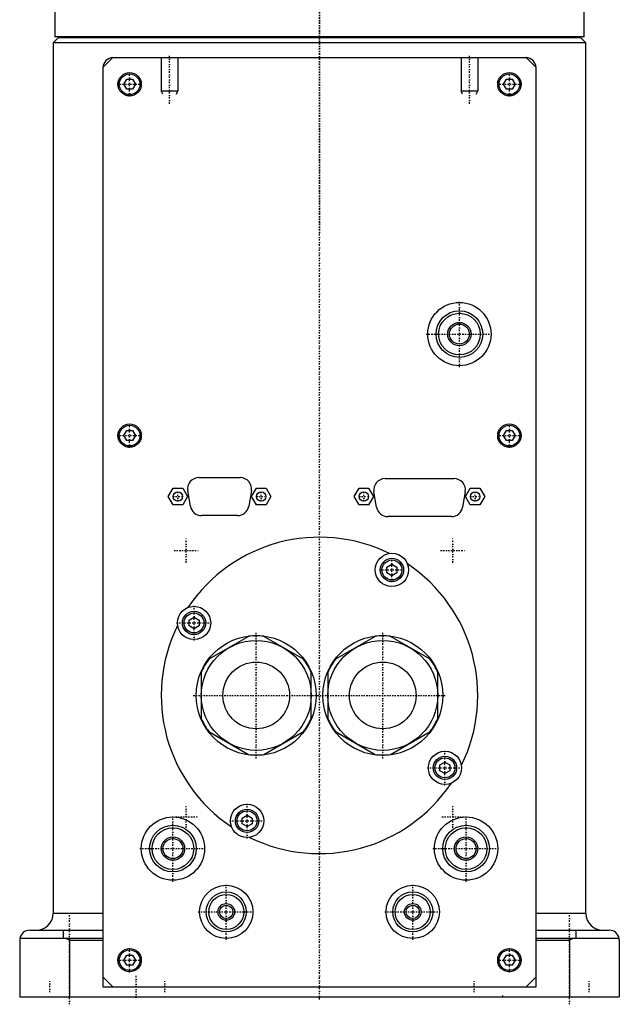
# Model space of a CAD drawing. Extents: x -90 to 90, y -319 to 715.
# Tile 1 of 5: x -90 to 90, y -319 to -23. Entities that reach past the tile are written whole.
import ezdxf

# ---------------------------------------------------------------- set-up
doc = ezdxf.new("R2010")
doc.units = 0
doc.linetypes.add('CENTER', pattern=[1.5, 0.45, -0.5, 0.05, -0.5])
for name, color, linetype in [('AM_0', 7, 'CONTINUOUS'), ('AM_10', 7, 'CONTINUOUS'), ('AM_7', 7, 'CENTER')]:
    doc.layers.add(name, color=color, linetype=linetype)

msp = doc.modelspace()

# ---------------------------------------------------------------- linework, layer by layer
at = {"layer": 'AM_0', "color": 7, "linetype": 'CONTINUOUS'}
for p, q in [((-79.5, -11.5), (-79.5, -28.2)), ((79.5, -28.2), (79.5, -11.5)), ((-78.5, -28.5), (-80, -30)), ((79.5, -28.2), (-79.5, -28.2)), ((78.5, -28.5), (-78.5, -28.5)), ((-75, -28.2), (-75, -28.5)), ((75, -28.5), (75, -28.2)), ((80, -30), (78.5, -28.5)), ((-80, -30), (-80, -291.5)), ((80, -30), (-80, -30)), ((80, -291.5), (80, -30)), ((-65, -37.5), (-62, -34.5)), ((-62, -34.5), (62, -34.5)), ((62, -34.5), (65, -37.5)), ((-65, -37.5), (-65, -313.5)), ((65, -313.5), (65, -37.5)), ((-58.73, -42.5), (-57.87, -41)), ((-57.87, -41), (-56.13, -41)), ((-56.13, -41), (-55.27, -42.5)), ((55.27, -42.5), (56.13, -41)), ((56.13, -41), (57.87, -41)), ((57.87, -41), (58.73, -42.5)), ((-57.87, -44), (-58.73, -42.5)), ((-56.13, -44), (-57.87, -44)), ((-55.27, -42.5), (-56.13, -44)), ((56.13, -44), (55.27, -42.5)), ((57.87, -44), (56.13, -44)), ((58.73, -42.5), (57.87, -44)), ((-58.73, -148), (-57.87, -146.5)), ((-57.87, -146.5), (-56.13, -146.5)), ((-56.13, -146.5), (-55.27, -148)), ((55.27, -148), (56.13, -146.5)), ((56.13, -146.5), (57.87, -146.5)), ((57.87, -146.5), (58.73, -148)), ((-57.87, -149.5), (-58.73, -148)), ((-56.13, -149.5), (-57.87, -149.5)), ((-55.27, -148), (-56.13, -149.5)), ((56.13, -149.5), (55.27, -148)), ((57.87, -149.5), (56.13, -149.5)), ((58.73, -148), (57.87, -149.5)), ((-36.2, -160.6), (-23.8, -160.6)), ((19.7, -160.9), (40.4, -160.9)), ((-45.39, -166.3), (-43.94, -163.8)), ((-43.94, -163.8), (-41.06, -163.8)), ((-41.06, -163.8), (-39.61, -166.3)), ((-38.75, -169.18), (-39.55, -164.58)), ((-20.45, -164.58), (-21.25, -169.18)), ((-20.39, -166.3), (-18.94, -163.8)), ((-18.94, -163.8), (-16.06, -163.8)), ((-16.06, -163.8), (-14.61, -166.3)), ((10.41, -166.3), (11.86, -163.8)), ((11.86, -163.8), (14.74, -163.8)), ((14.74, -163.8), (16.19, -166.3)), ((17.15, -169.48), (16.35, -164.88)), ((43.75, -164.88), (42.95, -169.48)), ((43.81, -166.3), (45.26, -163.8)), ((45.26, -163.8), (48.14, -163.8)), ((48.14, -163.8), (49.59, -166.3)), ((-43.94, -168.8), (-45.39, -166.3)), ((-39.61, -166.3), (-41.06, -168.8)), ((-18.94, -168.8), (-20.39, -166.3)), ((-14.61, -166.3), (-16.06, -168.8)), ((11.86, -168.8), (10.41, -166.3)), ((16.19, -166.3), (14.74, -168.8)), ((45.26, -168.8), (43.81, -166.3)), ((49.59, -166.3), (48.14, -168.8)), ((-41.06, -168.8), (-43.94, -168.8)), ((-16.06, -168.8), (-18.94, -168.8)), ((14.74, -168.8), (11.86, -168.8)), ((48.14, -168.8), (45.26, -168.8)), ((-24.6, -172), (-35.4, -172)), ((39.6, -172.3), (20.5, -172.3)), ((20.25, -187.46), (21.75, -186.6)), ((20.25, -189.19), (20.25, -187.46)), ((21.75, -190.06), (20.25, -189.19)), ((21.75, -186.6), (23.25, -187.46)), ((23.25, -189.19), (21.75, -190.06)), ((23.25, -187.46), (23.25, -189.19)), ((-39.17, -203.38), (-37.67, -202.52)), ((-39.17, -205.12), (-39.17, -203.38)), ((-37.67, -202.52), (-36.17, -203.38)), ((-36.17, -203.38), (-36.17, -205.12)), ((-37.67, -205.98), (-39.17, -205.12)), ((-36.17, -205.12), (-37.67, -205.98)), ((-21.27, -208.26), (-33.23, -215.16)), ((-4.77, -215.16), (-16.73, -208.26)), ((16.73, -208.26), (4.77, -215.16)), ((33.23, -215.16), (21.27, -208.26)), ((-35.5, -219.1), (-35.5, -232.9)), ((-2.5, -232.9), (-2.5, -219.1)), ((2.5, -219.1), (2.5, -232.9)), ((35.5, -232.9), (35.5, -219.1)), ((-33.23, -236.84), (-21.27, -243.74)), ((-16.73, -243.74), (-4.77, -236.84)), ((4.77, -236.84), (16.73, -243.74)), ((21.27, -243.74), (33.23, -236.84)), ((36.17, -246.88), (37.67, -246.02)), ((36.17, -248.62), (36.17, -246.88)), ((37.67, -246.02), (39.17, -246.88)), ((39.17, -246.88), (39.17, -248.62)), ((37.67, -249.48), (36.17, -248.62)), ((39.17, -248.62), (37.67, -249.48)), ((-23.25, -262.81), (-21.75, -261.94)), ((-23.25, -264.54), (-23.25, -262.81)), ((-21.75, -261.94), (-20.25, -262.81)), ((-20.25, -262.81), (-20.25, -264.54)), ((-21.75, -265.4), (-23.25, -264.54)), ((-20.25, -264.54), (-21.75, -265.4)), ((-65, -291.5), (-80, -291.5)), ((80, -291.5), (65, -291.5)), ((-87, -296.5), (-65, -296.5)), ((-77, -296.5), (-77, -299)), ((65, -296.5), (87, -296.5)), ((77, -296.5), (77, -299)), ((-90, -299.5), (-90, -316.5)), ((-65, -299), (-89.96, -299)), ((-75, -299.5), (-76.12, -299)), ((-75, -299.5), (-75, -316.5)), ((-75, -299.5), (-65, -299.5)), ((89.96, -299), (65, -299)), ((65, -299.5), (75, -299.5)), ((76.12, -299), (75, -299.5)), ((75, -299.5), (75, -316.5)), ((90, -299.5), (90, -316.5)), ((-58.73, -305.5), (-57.87, -304)), ((-57.87, -304), (-56.13, -304)), ((-56.13, -304), (-55.27, -305.5)), ((55.27, -305.5), (56.13, -304)), ((56.13, -304), (57.87, -304)), ((57.87, -304), (58.73, -305.5)), ((-57.87, -307), (-58.73, -305.5)), ((-56.13, -307), (-57.87, -307)), ((-55.27, -305.5), (-56.13, -307)), ((56.13, -307), (55.27, -305.5)), ((57.87, -307), (56.13, -307)), ((58.73, -305.5), (57.87, -307)), ((-62, -313.5), (-65, -310.5)), ((65, -310.5), (62, -313.5)), ((-65, -313.5), (65, -313.5)), ((-90, -316.5), (90, -316.5))]:
    msp.add_line(p, q, dxfattribs=at)
for points in [[(-89.96, -299, 0), (-89.97, -299.08, 0), (-89.99, -299.25, 0), (-90, -299.42, 0), (-90, -299.5, 0)], [(90, -299.5, 0), (90, -299.42, 0), (89.99, -299.25, 0), (89.97, -299.08, 0), (89.96, -299, 0)]]:
    msp.add_polyline3d(points, dxfattribs=at)
for centre, radius in [((-57, -42.5), 3.5), ((-57, -42.5), 3.1), ((57, -42.5), 3.5), ((57, -42.5), 3.1), ((42, -117.5), 9.5), ((42, -117.5), 7), ((42, -117.5), 6.25), ((42, -117.5), 3.5), ((42, -117.5), 3), ((-57, -148), 3.5), ((57, -148), 3.5), ((-57, -148), 3.1), ((57, -148), 3.1), ((-42.5, -166.3), 1.4), ((-17.5, -166.3), 1.4), ((13.3, -166.3), 1.4), ((46.7, -166.3), 1.4), ((21.75, -188.33), 5), ((21.75, -188.33), 3.5), ((21.75, -188.33), 3), ((-37.67, -204.25), 5), ((-37.67, -204.25), 3.5), ((-37.67, -204.25), 3), ((-19, -226), 18), ((-19, -226), 16.5), ((19, -226), 18), ((19, -226), 16.5), ((-19, -226), 10.01), ((19, -226), 10.01), ((37.67, -247.75), 5), ((37.67, -247.75), 3.5), ((37.67, -247.75), 3), ((-21.75, -263.67), 5), ((-44, -272), 9.5), ((-21.75, -263.67), 3.5), ((-21.75, -263.67), 3), ((44, -272), 9.5), ((-44, -272), 7), ((-44, -272), 6.25), ((44, -272), 7), ((44, -272), 6.25), ((-44, -272), 3.5), ((-44, -272), 3), ((44, -272), 3.5), ((44, -272), 3), ((-28, -291), 8), ((28, -291), 8), ((-28, -291), 6), ((-28, -291), 5.25), ((28, -291), 6), ((28, -291), 5.25), ((-28, -291), 2.5), ((-28, -291), 2), ((28, -291), 2.5), ((28, -291), 2), ((-57, -305.5), 3.5), ((-57, -305.5), 3.1), ((57, -305.5), 3.5), ((57, -305.5), 3.1)]:
    msp.add_circle(centre, radius, dxfattribs=at)
for centre, radius, start, end in [((-62, -37.5), 3, 90, 180), ((62, -37.5), 3, 0, 90), ((-36.2, -164), 3.4, 90, 189.8658), ((-23.8, -164), 3.4, 350.1342, 90), ((19.7, -164.3), 3.4, 90, 189.8658), ((40.4, -164.3), 3.4, 350.1342, 90), ((-35.4, -168.6), 3.4, 189.8658, 270), ((-24.6, -168.6), 3.4, 270, 350.1342), ((20.5, -168.9), 3.4, 189.8658, 270), ((39.6, -168.9), 3.4, 270, 350.1342), ((0, -226), 47.5, 63.7821, 146.2179), ((0, -226), 47.5, 333.7821, 56.2179), ((0, -226), 47.5, 153.7821, 236.2179), ((-19, -226), 17.89, 82.7065, 97.2935), ((19, -226), 17.89, 82.7065, 97.2935), ((-19, -226), 17.89, 142.7065, 157.2935), ((-19, -226), 17.89, 22.7065, 37.2935), ((19, -226), 17.89, 142.7065, 157.2935), ((19, -226), 17.89, 22.7065, 37.2935), ((-19, -226), 17.89, 202.7065, 217.2935), ((-19, -226), 17.89, 322.7065, 337.2935), ((19, -226), 17.89, 202.7065, 217.2935), ((19, -226), 17.89, 322.7065, 337.2935), ((-19, -226), 17.89, 262.7065, 277.2935), ((19, -226), 17.89, 262.7065, 277.2935), ((0, -226), 47.5, 243.7821, 326.2179), ((-85, -291.5), 5, 270, 0), ((85, -291.5), 5, 180, 270), ((-87, -299.5), 3, 90, 170.4059), ((87, -299.5), 3, 9.5941, 90)]:
    msp.add_arc(centre, radius, start, end, dxfattribs=at)
at = {"layer": 'AM_10', "color": 7, "linetype": 'CONTINUOUS'}
for p, q in [((-47.5, -34.5), (-47.5, -44.5)), ((-42.5, -34.5), (-42.5, -44.5)), ((42.5, -34.5), (42.5, -44.5)), ((47.5, -34.5), (47.5, -44.5)), ((-47.07, -45.5), (-47.5, -44.5)), ((-47.5, -44.5), (-42.5, -44.5)), ((-42.93, -45.5), (-42.5, -44.5)), ((42.93, -45.5), (42.5, -44.5)), ((42.5, -44.5), (47.5, -44.5)), ((47.07, -45.5), (47.5, -44.5))]:
    msp.add_line(p, q, dxfattribs=at)
at = {"layer": 'AM_7', "color": 4, "linetype": 'CENTER'}
for p, q in [((0, 715.48), (0, -86.97)), ((0, -317.3), (0, 16.93)), ((-45, -48.35), (-45, -33.84)), ((45, -48.35), (45, -33.84)), ((-57, -46.17), (-57, -38.83)), ((57, -46.17), (57, -38.83)), ((-60.67, -42.5), (-53.33, -42.5)), ((53.33, -42.5), (60.67, -42.5)), ((42, -127.47), (42, -107.53)), ((32.02, -117.5), (51.98, -117.5)), ((-57, -151.68), (-57, -144.32)), ((57, -151.68), (57, -144.32)), ((-60.67, -148), (-53.33, -148)), ((53.33, -148), (60.67, -148)), ((-42.5, -167.77), (-42.5, -164.83)), ((-17.5, -167.77), (-17.5, -164.83)), ((13.3, -167.77), (13.3, -164.83)), ((46.7, -167.77), (46.7, -164.83)), ((-43.97, -166.3), (-41.03, -166.3)), ((-18.97, -166.3), (-16.03, -166.3)), ((11.83, -166.3), (14.77, -166.3)), ((45.23, -166.3), (48.17, -166.3)), ((-40, -186.18), (-40, -178.82)), ((40, -186.18), (40, -178.82)), ((-43.67, -182.5), (-36.33, -182.5)), ((36.33, -182.5), (43.67, -182.5)), ((21.75, -192), (21.75, -184.65)), ((18.07, -188.33), (25.43, -188.33)), ((-37.67, -209.5), (-37.67, -199)), ((-42.92, -204.25), (-32.42, -204.25)), ((-19, -244.9), (-19, -207.1)), ((19, -244.9), (19, -207.1)), ((-37.9, -226), (-0.1, -226)), ((0.1, -226), (37.9, -226)), ((37.67, -253), (37.67, -242.5)), ((32.42, -247.75), (42.92, -247.75)), ((-40, -265.75), (-40, -259.25)), ((-21.75, -268.92), (-21.75, -258.42)), ((40, -265.75), (40, -259.25)), ((-44, -281.98), (-44, -262.02)), ((-43.26, -262.5), (-36.74, -262.5)), ((36.74, -262.5), (43.26, -262.5)), ((44, -281.98), (44, -262.02)), ((-27, -263.67), (-16.5, -263.67)), ((-53.98, -272), (-34.02, -272)), ((34.02, -272), (53.98, -272)), ((-28, -299.4), (-28, -282.6)), ((28, -299.4), (28, -282.6)), ((-75, -318.75), (-75, -291.25)), ((-36.4, -291), (-19.6, -291)), ((19.6, -291), (36.4, -291)), ((75, -318.75), (75, -291.25)), ((-57, -309.18), (-57, -301.82)), ((57, -309.18), (57, -301.82)), ((-60.67, -305.5), (-53.33, -305.5)), ((53.33, -305.5), (60.67, -305.5)), ((-55, -316.8), (-55, -310.2)), ((-81, -315.15), (-81, -311.85)), ((-46.46, -315.15), (-46.46, -311.85)), ((46.46, -315.15), (46.46, -311.85)), ((81, -315.15), (81, -311.85)), ((55, -316.52), (55, -315.98))]:
    msp.add_line(p, q, dxfattribs=at)

doc.saveas('drawing.dxf')
